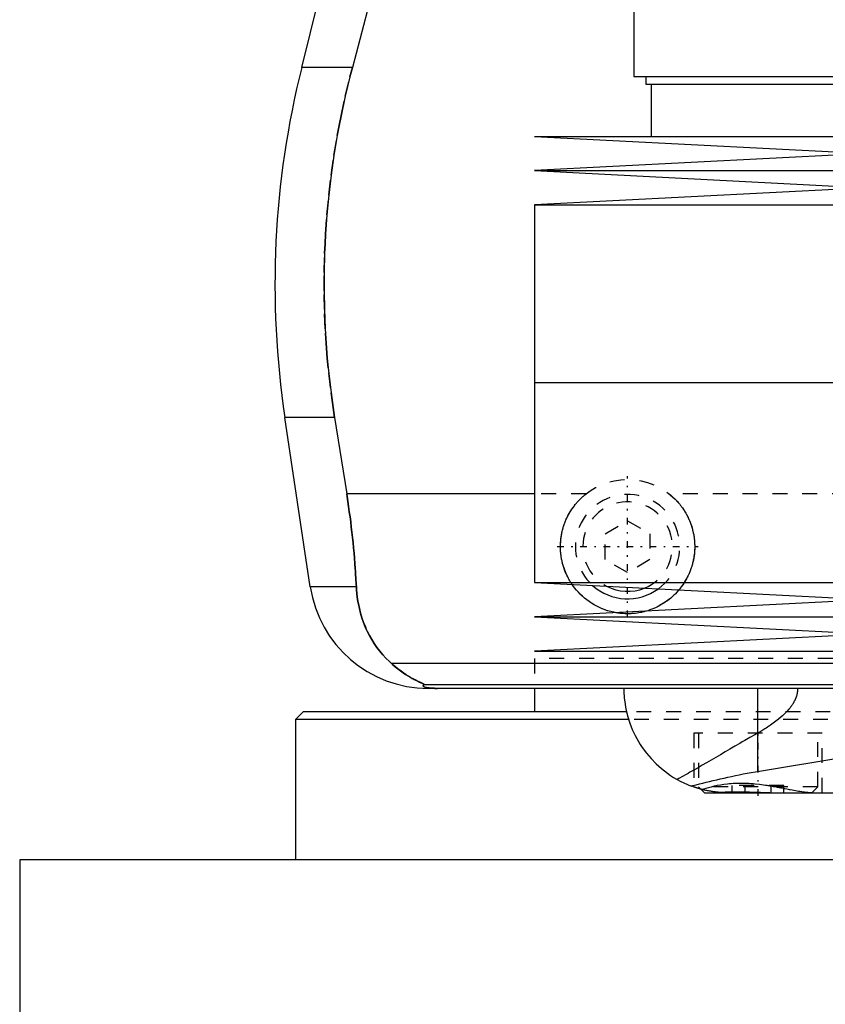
# Model space of a CAD drawing. Extents: x -90 to 90, y -319 to 827.
# Tile 3 of 11: x -80 to -25, y -21 to 45. Entities that reach past the tile are written whole.
import ezdxf

# ---------------------------------------------------------------- set-up
doc = ezdxf.new("R2010")
doc.units = 0
doc.linetypes.add('CENTER', pattern=[1.5, 0.45, -0.5, 0.05, -0.5])
doc.linetypes.add('DASHED', pattern=[2, 1, -1])
for name, color, linetype in [('AM_0', 7, 'CONTINUOUS'), ('AM_3', 7, 'DASHED'), ('AM_7', 7, 'CENTER')]:
    doc.layers.add(name, color=color, linetype=linetype)

msp = doc.modelspace()

# ---------------------------------------------------------------- linework, layer by layer
at = {"layer": 'AM_0', "color": 7, "linetype": 'CONTINUOUS'}
for p, q in [((-60.596, 41.616), (-57.893, 52.426)), ((-38.325, 50), (-38.325, 41)), ((-55.781, 46.968), (-57.2, 41.616)), ((-57.2, 41.616), (-60.596, 41.616)), ((-38.325, 41), (38.325, 41)), ((-37.525, 41), (-37.525, 40.5)), ((-37.525, 40.5), (37.525, 40.5)), ((-37.175, 40.5), (-37.175, 37)), ((-45, 37), (-22.5, 35.85)), ((-45, 37), (45, 37)), ((-22.5, 35.85), (-45, 34.7)), ((-45, 34.7), (-22.5, 33.55)), ((-45, 34.7), (45, 34.7)), ((-22.5, 33.55), (-45, 32.4)), ((-45, 32.4), (-45, 20.5)), ((-45, 32.4), (45, 32.4)), ((-45, 20.5), (45, 20.5)), ((-45, 20.5), (-45, 7.1)), ((-45, 20.5), (0, 20.5)), ((-60.021, 6.813), (-61.724, 18.159)), ((-58.394, 18.159), (-61.724, 18.159)), ((-58.394, 18.159), (-57.58, 13.032)), ((-45, 13.032), (-57.58, 13.032)), ((-56.932, 6.813), (-60.021, 6.813)), ((-45, 7.1), (-22.5, 5.95)), ((-45, 7.1), (45, 7.1)), ((-22.5, 5.95), (-45, 4.8)), ((-45, 4.8), (-22.5, 3.65)), ((-45, 4.8), (45, 4.8)), ((-22.5, 3.65), (-45, 2.5)), ((-45, 2.5), (45, 2.5)), ((-54.6, 1.693), (-21.4, 1.693)), ((-52.378, 0.254), (-22.9, 0.254)), ((-23.7, 0), (-52.11, 0)), ((-45, 0), (-45, -1.58)), ((-30.043, 0), (-30.043, -5.574)), ((-60.5, -1.58), (-61, -2.08)), ((-38.837, -1.58), (-60.5, -1.58)), ((-61, -2.08), (-61, -11.5)), ((-38.684, -2.08), (-61, -2.08)), ((-30.043, -5.574), (-23.712, -4.524)), ((-33.848, -6.752), (-33.6, -7)), ((-33.6, -7), (-23.732, -7)), ((-79.5, -11.5), (-79.5, -28.2)), ((-20.023, -11.5), (-79.5, -11.5))]:
    msp.add_line(p, q, dxfattribs=at)
for points in [[(-57.2, 41.616, 0), (-57.366, 40.978, 0), (-57.676, 39.685, 0), (-57.958, 38.376, 0), (-58.088, 37.717, 0), (-58.21, 37.055, 0), (-58.431, 35.726, 0), (-58.62, 34.395, 0), (-58.777, 33.067, 0), (-58.902, 31.746, 0), (-58.995, 30.438, 0), (-59.03, 29.791, 0), (-59.057, 29.149, 0), (-59.089, 27.883, 0), (-59.094, 26.642, 0), (-59.071, 25.384, 0), (-59.018, 24.102, 0), (-58.935, 22.799, 0), (-58.882, 22.142, 0), (-58.821, 21.482, 0), (-58.674, 20.156, 0), (-58.495, 18.825, 0), (-58.394, 18.159, 0)], [(-57.58, 13.032, 0), (-57.553, 12.861, 0), (-57.501, 12.52, 0), (-57.451, 12.18, 0), (-57.427, 12.01, 0), (-57.403, 11.84, 0), (-57.357, 11.498, 0), (-57.313, 11.155, 0), (-57.27, 10.81, 0), (-57.23, 10.464, 0), (-57.191, 10.117, 0), (-57.173, 9.943, 0), (-57.155, 9.769, 0), (-57.12, 9.42, 0), (-57.088, 9.071, 0), (-57.058, 8.723, 0), (-57.03, 8.374, 0), (-57.004, 8.026, 0), (-56.992, 7.852, 0), (-56.981, 7.678, 0), (-56.96, 7.331, 0), (-56.941, 6.985, 0), (-56.932, 6.813, 0)], [(-56.932, 6.813, 0), (-56.922, 6.646, 0), (-56.893, 6.315, 0), (-56.85, 5.988, 0), (-56.824, 5.825, 0), (-56.795, 5.664, 0), (-56.727, 5.345, 0), (-56.647, 5.031, 0), (-56.554, 4.722, 0), (-56.448, 4.418, 0), (-56.329, 4.121, 0), (-56.266, 3.975, 0), (-56.199, 3.83, 0), (-56.056, 3.547, 0), (-55.9, 3.271, 0), (-55.733, 3.003, 0), (-55.554, 2.744, 0), (-55.363, 2.494, 0), (-55.263, 2.372, 0), (-55.16, 2.253, 0), (-54.945, 2.021, 0), (-54.718, 1.8, 0), (-54.6, 1.693, 0)], [(-39.579, 5.077, 0), (-39.678, 5.097, 0), (-39.874, 5.143, 0), (-40.069, 5.198, 0), (-40.165, 5.228, 0), (-40.261, 5.261, 0), (-40.45, 5.333, 0), (-40.635, 5.414, 0), (-40.816, 5.502, 0), (-40.993, 5.599, 0), (-41.163, 5.702, 0), (-41.247, 5.756, 0), (-41.328, 5.812, 0), (-41.487, 5.928, 0), (-41.638, 6.049, 0), (-41.782, 6.175, 0), (-41.919, 6.305, 0), (-42.051, 6.441, 0), (-42.115, 6.512, 0), (-42.177, 6.584, 0), (-42.299, 6.734, 0), (-42.416, 6.89, 0), (-42.472, 6.97, 0)], [(-35.306, 6.604, 0), (-35.352, 6.55, 0), (-35.447, 6.444, 0), (-35.544, 6.343, 0), (-35.593, 6.293, 0), (-35.643, 6.245, 0), (-35.746, 6.149, 0), (-35.854, 6.056, 0), (-35.965, 5.965, 0), (-36.081, 5.877, 0), (-36.2, 5.792, 0), (-36.261, 5.751, 0), (-36.322, 5.711, 0), (-36.448, 5.633, 0), (-36.577, 5.559, 0), (-36.709, 5.49, 0), (-36.843, 5.424, 0), (-36.98, 5.363, 0), (-37.049, 5.334, 0), (-37.119, 5.306, 0), (-37.26, 5.254, 0), (-37.403, 5.206, 0), (-37.475, 5.185, 0)], [(-54.6, 1.693, 0), (-54.508, 1.609, 0), (-54.325, 1.451, 0), (-54.145, 1.305, 0), (-54.057, 1.237, 0), (-53.97, 1.172, 0), (-53.799, 1.049, 0), (-53.635, 0.938, 0), (-53.477, 0.838, 0), (-53.327, 0.748, 0), (-53.184, 0.667, 0), (-53.116, 0.63, 0), (-53.051, 0.595, 0), (-52.927, 0.531, 0), (-52.812, 0.475, 0), (-52.704, 0.424, 0), (-52.644, 0.396, 0), (-52.628, 0.389, 0), (-52.612, 0.382, 0), (-52.604, 0.378, 0), (-52.596, 0.374, 0), (-52.581, 0.367, 0), (-52.566, 0.361, 0), (-52.551, 0.354, 0), (-52.537, 0.347, 0), (-52.523, 0.341, 0), (-52.516, 0.338, 0), (-52.509, 0.335, 0), (-52.496, 0.329, 0), (-52.484, 0.323, 0), (-52.478, 0.32, 0), (-52.472, 0.317, 0), (-52.46, 0.312, 0), (-52.449, 0.307, 0), (-52.444, 0.304, 0), (-52.439, 0.302, 0), (-52.429, 0.297, 0), (-52.421, 0.292, 0), (-52.412, 0.288, 0), (-52.405, 0.284, 0), (-52.398, 0.28, 0), (-52.395, 0.278, 0), (-52.392, 0.276, 0), (-52.387, 0.272, 0), (-52.383, 0.269, 0), (-52.38, 0.266, 0), (-52.377, 0.263, 0), (-52.376, 0.261, 0), (-52.375, 0.26, 0), (-52.375, 0.259, 0), (-52.376, 0.257, 0), (-52.377, 0.255, 0), (-52.378, 0.254, 0)], [(-52.378, 0.254, 0), (-52.391, 0.247, 0), (-52.412, 0.231, 0), (-52.43, 0.216, 0), (-52.437, 0.209, 0), (-52.443, 0.201, 0), (-52.451, 0.186, 0), (-52.454, 0.171, 0), (-52.452, 0.157, 0), (-52.445, 0.142, 0), (-52.432, 0.128, 0), (-52.423, 0.121, 0), (-52.413, 0.113, 0), (-52.386, 0.099, 0), (-52.348, 0.084, 0), (-52.298, 0.069, 0), (-52.234, 0.053, 0), (-52.189, 0.045, 0), (-52.175, 0.043, 0), (-52.16, 0.04, 0), (-52.153, 0.039, 0), (-52.145, 0.038, 0), (-52.129, 0.036, 0), (-52.113, 0.033, 0), (-52.105, 0.032, 0), (-52.096, 0.031, 0), (-52.077, 0.029, 0), (-52.057, 0.026, 0), (-52.046, 0.025, 0), (-52.035, 0.024, 0), (-52.012, 0.022, 0), (-51.988, 0.019, 0), (-51.962, 0.017, 0), (-51.934, 0.015, 0), (-51.905, 0.013, 0), (-51.89, 0.012, 0), (-51.874, 0.011, 0), (-51.842, 0.009, 0), (-51.822, 0.008, 0), (-51.816, 0.007, 0), (-51.81, 0.007, 0), (-51.807, 0.007, 0), (-51.803, 0.007, 0), (-51.797, 0.007, 0), (-51.79, 0.006, 0), (-51.784, 0.006, 0), (-51.777, 0.006, 0), (-51.77, 0.005, 0), (-51.766, 0.005, 0), (-51.763, 0.005, 0), (-51.756, 0.005, 0), (-51.748, 0.004, 0), (-51.741, 0.004, 0), (-51.734, 0.004, 0), (-51.726, 0.004, 0), (-51.723, 0.004, 0), (-51.719, 0.003, 0), (-51.712, 0.003, 0), (-51.704, 0.003, 0), (-51.697, 0.003, 0), (-51.689, 0.003, 0), (-51.682, 0.002, 0), (-51.678, 0.002, 0), (-51.674, 0.002, 0), (-51.666, 0.002, 0), (-51.657, 0.002, 0), (-51.653, 0.002, 0), (-51.649, 0.002, 0), (-51.64, 0.001, 0), (-51.631, 0.001, 0), (-51.627, 0.001, 0), (-51.623, 0.001, 0), (-51.614, 0.001, 0), (-51.605, 0.001, 0), (-51.596, 0.001, 0), (-51.587, 0.001, 0), (-51.579, 0, 0), (-51.574, 0, 0), (-51.57, 0, 0), (-51.562, 0, 0), (-51.553, 0, 0), (-51.544, 0, 0), (-51.535, 0, 0), (-51.525, 0, 0), (-51.521, 0, 0), (-51.516, 0, 0), (-51.506, 0, 0), (-51.497, 0, 0), (-51.492, 0, 0)], [(-39, 0, 0), (-38.997, -0.207, 0), (-38.972, -0.625, 0), (-38.921, -1.048, 0), (-38.885, -1.261, 0), (-38.843, -1.475, 0), (-38.737, -1.901, 0), (-38.602, -2.326, 0), (-38.438, -2.747, 0), (-38.245, -3.162, 0), (-38.023, -3.567, 0), (-37.901, -3.766, 0), (-37.771, -3.962, 0), (-37.49, -4.343, 0), (-37.18, -4.708, 0), (-36.842, -5.055, 0), (-36.476, -5.382, 0), (-36.083, -5.686, 0), (-35.877, -5.829, 0), (-35.664, -5.965, 0), (-35.22, -6.216, 0), (-34.742, -6.441, 0), (-34.484, -6.545, 0)], [(-34.484, -6.545, 0), (-34.377, -6.518, 0), (-34.16, -6.464, 0), (-33.939, -6.409, 0), (-33.827, -6.381, 0), (-33.715, -6.353, 0), (-33.486, -6.296, 0), (-33.254, -6.239, 0), (-33.017, -6.181, 0), (-32.777, -6.124, 0), (-32.534, -6.066, 0), (-32.41, -6.037, 0), (-32.286, -6.009, 0), (-32.035, -5.952, 0), (-31.781, -5.897, 0), (-31.523, -5.842, 0), (-31.261, -5.789, 0), (-30.996, -5.738, 0), (-30.862, -5.713, 0), (-30.728, -5.688, 0), (-30.456, -5.641, 0), (-30.182, -5.595, 0), (-30.043, -5.574, 0)], [(-32.725, -6.962, 0), (-32.775, -6.957, 0), (-32.874, -6.945, 0), (-32.973, -6.932, 0), (-33.022, -6.925, 0), (-33.072, -6.917, 0), (-33.171, -6.901, 0), (-33.269, -6.884, 0), (-33.368, -6.865, 0), (-33.466, -6.845, 0), (-33.564, -6.823, 0), (-33.613, -6.812, 0), (-33.662, -6.8, 0), (-33.76, -6.775, 0), (-33.857, -6.749, 0), (-33.954, -6.722, 0), (-34.051, -6.693, 0), (-34.148, -6.662, 0), (-34.196, -6.647, 0), (-34.244, -6.63, 0), (-34.34, -6.597, 0), (-34.436, -6.562, 0), (-34.484, -6.545, 0)], [(-33.85, -6.751, 0), (-33.875, -6.744, 0), (-33.922, -6.731, 0), (-33.966, -6.718, 0), (-33.987, -6.712, 0), (-34.008, -6.706, 0), (-34.047, -6.694, 0), (-34.083, -6.683, 0), (-34.117, -6.672, 0), (-34.148, -6.662, 0), (-34.176, -6.653, 0), (-34.189, -6.649, 0), (-34.201, -6.645, 0), (-34.223, -6.638, 0), (-34.242, -6.631, 0), (-34.259, -6.625, 0), (-34.273, -6.621, 0), (-34.284, -6.617, 0), (-34.288, -6.616, 0), (-34.292, -6.614, 0), (-34.297, -6.612, 0), (-34.3, -6.611, 0), (-34.3, -6.611, 0)], [(-32.725, -6.962, 0), (-32.627, -6.958, 0), (-32.425, -6.95, 0), (-32.215, -6.944, 0), (-32.107, -6.941, 0), (-31.997, -6.938, 0), (-31.773, -6.935, 0), (-31.542, -6.933, 0), (-31.306, -6.933, 0), (-31.066, -6.935, 0), (-30.823, -6.939, 0), (-30.701, -6.942, 0), (-30.578, -6.944, 0), (-30.33, -6.951, 0), (-30.081, -6.959, 0), (-29.831, -6.968, 0), (-29.582, -6.976, 0), (-29.335, -6.984, 0), (-29.213, -6.988, 0), (-29.091, -6.991, 0), (-28.849, -6.997, 0), (-28.611, -7, 0), (-28.494, -7, 0)], [(-32, -7, 0), (-32.022, -7, 0), (-32.065, -7, 0), (-32.107, -6.999, 0), (-32.129, -6.999, 0), (-32.15, -6.998, 0), (-32.192, -6.997, 0), (-32.234, -6.996, 0), (-32.275, -6.995, 0), (-32.316, -6.993, 0), (-32.357, -6.991, 0), (-32.377, -6.99, 0), (-32.398, -6.989, 0), (-32.438, -6.986, 0), (-32.477, -6.984, 0), (-32.516, -6.981, 0), (-32.555, -6.978, 0), (-32.594, -6.975, 0), (-32.613, -6.973, 0), (-32.632, -6.971, 0), (-32.67, -6.968, 0), (-32.707, -6.964, 0), (-32.725, -6.962, 0)]]:
    msp.add_polyline3d(points, dxfattribs=at)
for centre, radius, start, end in [((-2.388, 27.062), 60, 165.96216, 188.53297), ((-52.11, 8), 8, 188.53297, 270), ((-38.75, 9.5), 3.5, 227.96727, 306.18092), ((-38.75, 9.5), 3, 241.93778, 292.21041)]:
    msp.add_arc(centre, radius, start, end, dxfattribs=at)
at = {"layer": 'AM_3', "color": 6, "linetype": 'DASHED'}
for p, q in [((-41.538, 13.032), (-45, 13.032)), ((35.962, 13.032), (-35.962, 13.032)), ((-40.25, 10.366), (-38.75, 11.232)), ((-38.75, 11.232), (-37.25, 10.366)), ((-40.25, 8.634), (-40.25, 10.366)), ((-37.25, 10.366), (-37.25, 8.634)), ((-38.75, 7.768), (-40.25, 8.634)), ((-37.25, 8.634), (-38.75, 7.768)), ((45, 2), (-45, 2)), ((-45, 2), (-45, 0)), ((45, 2), (-45, 2)), ((-23.7, 0), (-45, 0)), ((38.837, -1.58), (-38.837, -1.58)), ((38.684, -2.08), (-38.684, -2.08)), ((-34.3, -3), (-34.3, -6.611)), ((-25.7, -3), (-34.3, -3)), ((-34, -3), (-34, -6.6)), ((-26, -6.6), (-26, -3)), ((-25.7, -7), (-25.7, -3)), ((-31.732, -7), (-31.732, -6.5)), ((-28.268, -6.5), (-31.732, -6.5)), ((-30.866, -7), (-30.866, -6.5)), ((-29.134, -7), (-29.134, -6.5)), ((-28.268, -7), (-28.268, -6.5)), ((-34, -6.6), (-33.848, -6.752)), ((-26, -6.6), (-34, -6.6)), ((-33.722, -6.785), (-33.849, -6.751)), ((-26.4, -7), (-26, -6.6))]:
    msp.add_line(p, q, dxfattribs=at)
for points in [[(-58.394, 18.159, 0), (-58.495, 18.825, 0), (-58.674, 20.156, 0), (-58.821, 21.482, 0), (-58.882, 22.142, 0), (-58.935, 22.799, 0), (-59.018, 24.102, 0), (-59.071, 25.384, 0), (-59.094, 26.642, 0), (-59.089, 27.883, 0), (-59.057, 29.149, 0), (-59.03, 29.791, 0), (-58.995, 30.438, 0), (-58.902, 31.746, 0), (-58.777, 33.067, 0), (-58.62, 34.395, 0), (-58.431, 35.726, 0), (-58.21, 37.055, 0), (-58.088, 37.717, 0), (-57.958, 38.376, 0), (-57.676, 39.685, 0), (-57.366, 40.978, 0), (-57.2, 41.616, 0)], [(-56.932, 6.813, 0), (-56.941, 6.985, 0), (-56.96, 7.331, 0), (-56.981, 7.678, 0), (-56.992, 7.852, 0), (-57.004, 8.026, 0), (-57.03, 8.374, 0), (-57.058, 8.723, 0), (-57.088, 9.071, 0), (-57.12, 9.42, 0), (-57.155, 9.769, 0), (-57.173, 9.943, 0), (-57.191, 10.117, 0), (-57.23, 10.464, 0), (-57.27, 10.81, 0), (-57.313, 11.155, 0), (-57.357, 11.498, 0), (-57.403, 11.84, 0), (-57.427, 12.01, 0), (-57.451, 12.18, 0), (-57.501, 12.52, 0), (-57.553, 12.861, 0), (-57.58, 13.032, 0)], [(-42.472, 6.97, 0), (-42.489, 6.996, 0), (-42.523, 7.048, 0), (-42.556, 7.1, 0), (-42.573, 7.126, 0), (-42.589, 7.152, 0), (-42.621, 7.205, 0), (-42.652, 7.259, 0), (-42.683, 7.313, 0), (-42.713, 7.368, 0), (-42.742, 7.423, 0), (-42.756, 7.451, 0), (-42.771, 7.479, 0), (-42.798, 7.535, 0), (-42.825, 7.591, 0), (-42.851, 7.648, 0), (-42.877, 7.705, 0), (-42.901, 7.763, 0), (-42.913, 7.792, 0), (-42.925, 7.821, 0), (-42.948, 7.879, 0), (-42.97, 7.938, 0), (-42.981, 7.967, 0), (-42.991, 7.996, 0), (-43.012, 8.056, 0), (-43.032, 8.115, 0), (-43.041, 8.145, 0), (-43.05, 8.175, 0), (-43.068, 8.235, 0), (-43.086, 8.295, 0), (-43.102, 8.355, 0), (-43.117, 8.416, 0), (-43.132, 8.476, 0), (-43.139, 8.507, 0), (-43.146, 8.537, 0), (-43.159, 8.598, 0), (-43.171, 8.659, 0), (-43.182, 8.72, 0), (-43.192, 8.781, 0), (-43.202, 8.842, 0), (-43.206, 8.872, 0), (-43.21, 8.903, 0), (-43.218, 8.964, 0), (-43.225, 9.025, 0), (-43.231, 9.086, 0), (-43.236, 9.147, 0), (-43.24, 9.208, 0), (-43.242, 9.238, 0), (-43.244, 9.268, 0), (-43.247, 9.329, 0), (-43.249, 9.389, 0), (-43.25, 9.449, 0), (-43.25, 9.509, 0), (-43.249, 9.569, 0), (-43.249, 9.599, 0), (-43.248, 9.629, 0), (-43.246, 9.69, 0), (-43.243, 9.751, 0), (-43.239, 9.812, 0), (-43.235, 9.873, 0), (-43.229, 9.934, 0), (-43.226, 9.965, 0), (-43.223, 9.996, 0), (-43.215, 10.058, 0), (-43.207, 10.119, 0), (-43.203, 10.15, 0), (-43.198, 10.181, 0), (-43.188, 10.243, 0), (-43.177, 10.305, 0), (-43.172, 10.336, 0), (-43.166, 10.367, 0), (-43.153, 10.429, 0), (-43.14, 10.491, 0), (-43.125, 10.553, 0), (-43.11, 10.614, 0), (-43.094, 10.676, 0), (-43.085, 10.707, 0), (-43.077, 10.737, 0), (-43.059, 10.799, 0), (-43.04, 10.86, 0), (-43.02, 10.921, 0), (-42.999, 10.981, 0), (-42.978, 11.042, 0), (-42.967, 11.072, 0), (-42.955, 11.102, 0), (-42.932, 11.161, 0), (-42.908, 11.221, 0), (-42.883, 11.28, 0), (-42.857, 11.339, 0), (-42.83, 11.397, 0), (-42.817, 11.426, 0), (-42.803, 11.455, 0), (-42.775, 11.513, 0), (-42.745, 11.57, 0), (-42.716, 11.627, 0), (-42.685, 11.683, 0), (-42.653, 11.739, 0), (-42.637, 11.767, 0), (-42.621, 11.794, 0), (-42.588, 11.849, 0), (-42.554, 11.903, 0), (-42.52, 11.957, 0), (-42.485, 12.01, 0), (-42.449, 12.062, 0), (-42.431, 12.088, 0), (-42.413, 12.114, 0), (-42.376, 12.165, 0), (-42.338, 12.216, 0), (-42.319, 12.241, 0), (-42.3, 12.266, 0), (-42.261, 12.315, 0), (-42.221, 12.364, 0), (-42.201, 12.388, 0), (-42.181, 12.411, 0), (-42.141, 12.459, 0), (-42.1, 12.505, 0), (-42.058, 12.551, 0), (-42.016, 12.595, 0), (-41.974, 12.639, 0), (-41.953, 12.661, 0), (-41.931, 12.683, 0), (-41.888, 12.726, 0), (-41.844, 12.768, 0), (-41.799, 12.81, 0), (-41.753, 12.851, 0), (-41.707, 12.892, 0), (-41.683, 12.913, 0), (-41.659, 12.933, 0), (-41.612, 12.973, 0), (-41.563, 13.012, 0), (-41.538, 13.032, 0)], [(-35.962, 13.032, 0), (-35.935, 13.011, 0), (-35.883, 12.969, 0), (-35.832, 12.926, 0), (-35.807, 12.904, 0), (-35.782, 12.882, 0), (-35.733, 12.838, 0), (-35.684, 12.794, 0), (-35.636, 12.749, 0), (-35.589, 12.703, 0), (-35.543, 12.657, 0), (-35.521, 12.634, 0), (-35.498, 12.61, 0), (-35.453, 12.563, 0), (-35.409, 12.514, 0), (-35.365, 12.465, 0), (-35.321, 12.414, 0), (-35.278, 12.363, 0), (-35.257, 12.337, 0), (-35.236, 12.311, 0), (-35.195, 12.259, 0), (-35.154, 12.205, 0), (-35.134, 12.178, 0), (-35.114, 12.151, 0), (-35.074, 12.096, 0), (-35.035, 12.04, 0), (-35.016, 12.012, 0), (-34.997, 11.984, 0), (-34.96, 11.927, 0), (-34.924, 11.869, 0), (-34.888, 11.81, 0), (-34.854, 11.752, 0), (-34.82, 11.692, 0), (-34.803, 11.662, 0), (-34.787, 11.632, 0), (-34.755, 11.571, 0), (-34.724, 11.51, 0), (-34.694, 11.448, 0), (-34.664, 11.386, 0), (-34.636, 11.323, 0), (-34.622, 11.292, 0), (-34.609, 11.26, 0), (-34.582, 11.197, 0), (-34.557, 11.133, 0), (-34.532, 11.069, 0), (-34.509, 11.005, 0), (-34.487, 10.94, 0), (-34.476, 10.907, 0), (-34.465, 10.875, 0), (-34.445, 10.809, 0), (-34.425, 10.744, 0), (-34.407, 10.678, 0), (-34.39, 10.612, 0), (-34.373, 10.546, 0), (-34.366, 10.513, 0), (-34.358, 10.48, 0), (-34.344, 10.414, 0), (-34.331, 10.348, 0), (-34.318, 10.282, 0), (-34.307, 10.215, 0), (-34.297, 10.149, 0), (-34.292, 10.116, 0), (-34.288, 10.083, 0), (-34.28, 10.017, 0), (-34.273, 9.951, 0), (-34.269, 9.918, 0), (-34.267, 9.885, 0), (-34.261, 9.82, 0), (-34.257, 9.755, 0), (-34.255, 9.722, 0), (-34.254, 9.689, 0), (-34.252, 9.625, 0), (-34.25, 9.56, 0), (-34.25, 9.496, 0), (-34.251, 9.432, 0), (-34.252, 9.368, 0), (-34.253, 9.335, 0), (-34.254, 9.303, 0), (-34.258, 9.238, 0), (-34.262, 9.173, 0), (-34.267, 9.108, 0), (-34.273, 9.043, 0), (-34.28, 8.978, 0), (-34.284, 8.945, 0), (-34.289, 8.913, 0), (-34.298, 8.847, 0), (-34.308, 8.782, 0), (-34.319, 8.717, 0), (-34.331, 8.651, 0), (-34.344, 8.586, 0), (-34.351, 8.554, 0), (-34.358, 8.521, 0), (-34.373, 8.456, 0), (-34.389, 8.391, 0), (-34.406, 8.327, 0), (-34.424, 8.262, 0), (-34.442, 8.198, 0), (-34.452, 8.166, 0), (-34.462, 8.134, 0), (-34.483, 8.071, 0), (-34.505, 8.007, 0), (-34.527, 7.944, 0), (-34.551, 7.882, 0), (-34.576, 7.819, 0), (-34.588, 7.788, 0), (-34.601, 7.757, 0), (-34.628, 7.696, 0), (-34.655, 7.635, 0), (-34.669, 7.604, 0), (-34.683, 7.574, 0), (-34.712, 7.514, 0), (-34.742, 7.454, 0), (-34.757, 7.424, 0), (-34.773, 7.395, 0), (-34.804, 7.336, 0), (-34.837, 7.278, 0), (-34.87, 7.22, 0), (-34.904, 7.163, 0), (-34.939, 7.107, 0), (-34.957, 7.079, 0), (-34.975, 7.051, 0), (-35.011, 6.996, 0), (-35.048, 6.941, 0), (-35.086, 6.888, 0), (-35.124, 6.834, 0), (-35.164, 6.782, 0), (-35.183, 6.756, 0), (-35.203, 6.73, 0), (-35.244, 6.679, 0), (-35.285, 6.629, 0), (-35.306, 6.604, 0)], [(-54.6, 1.693, 0), (-54.718, 1.8, 0), (-54.945, 2.021, 0), (-55.16, 2.253, 0), (-55.263, 2.372, 0), (-55.363, 2.494, 0), (-55.554, 2.744, 0), (-55.733, 3.004, 0), (-55.901, 3.271, 0), (-56.056, 3.547, 0), (-56.199, 3.831, 0), (-56.266, 3.975, 0), (-56.33, 4.121, 0), (-56.448, 4.419, 0), (-56.554, 4.722, 0), (-56.647, 5.031, 0), (-56.727, 5.345, 0), (-56.795, 5.664, 0), (-56.824, 5.825, 0), (-56.85, 5.988, 0), (-56.893, 6.315, 0), (-56.922, 6.646, 0), (-56.932, 6.813, 0)], [(-37.475, 5.185, 0), (-37.532, 5.168, 0), (-37.649, 5.137, 0), (-37.765, 5.109, 0), (-37.824, 5.096, 0), (-37.883, 5.084, 0), (-38, 5.063, 0), (-38.118, 5.045, 0), (-38.236, 5.029, 0), (-38.353, 5.018, 0), (-38.47, 5.009, 0), (-38.528, 5.005, 0), (-38.587, 5.003, 0), (-38.702, 5, 0), (-38.818, 5.001, 0), (-38.934, 5.004, 0), (-39.05, 5.01, 0), (-39.167, 5.019, 0), (-39.226, 5.025, 0), (-39.285, 5.032, 0), (-39.402, 5.048, 0), (-39.52, 5.066, 0), (-39.579, 5.077, 0)], [(-52.378, 0.254, 0), (-52.377, 0.255, 0), (-52.376, 0.256, 0), (-52.375, 0.258, 0), (-52.375, 0.259, 0), (-52.376, 0.26, 0), (-52.377, 0.263, 0), (-52.379, 0.265, 0), (-52.381, 0.268, 0), (-52.385, 0.271, 0), (-52.389, 0.274, 0), (-52.391, 0.275, 0), (-52.394, 0.277, 0), (-52.4, 0.281, 0), (-52.406, 0.284, 0), (-52.413, 0.288, 0), (-52.421, 0.292, 0), (-52.429, 0.296, 0), (-52.433, 0.299, 0), (-52.438, 0.301, 0), (-52.447, 0.306, 0), (-52.457, 0.31, 0), (-52.462, 0.313, 0), (-52.468, 0.315, 0), (-52.479, 0.321, 0), (-52.49, 0.326, 0), (-52.496, 0.329, 0), (-52.502, 0.331, 0), (-52.514, 0.337, 0), (-52.527, 0.343, 0), (-52.54, 0.349, 0), (-52.553, 0.355, 0), (-52.567, 0.361, 0), (-52.574, 0.364, 0), (-52.581, 0.368, 0), (-52.595, 0.374, 0), (-52.61, 0.381, 0), (-52.663, 0.405, 0), (-52.763, 0.452, 0), (-52.876, 0.506, 0), (-52.999, 0.568, 0), (-53.064, 0.602, 0), (-53.132, 0.638, 0), (-53.273, 0.717, 0), (-53.426, 0.807, 0), (-53.588, 0.908, 0), (-53.758, 1.021, 0), (-53.936, 1.147, 0), (-54.027, 1.214, 0), (-54.12, 1.286, 0), (-54.309, 1.438, 0), (-54.502, 1.605, 0), (-54.6, 1.693, 0)], [(-51.492, 0, 0), (-51.497, 0, 0), (-51.506, 0, 0), (-51.516, 0, 0), (-51.521, 0, 0), (-51.525, 0, 0), (-51.535, 0, 0), (-51.544, 0, 0), (-51.553, 0, 0), (-51.562, 0, 0), (-51.57, 0, 0), (-51.574, 0, 0), (-51.579, 0, 0), (-51.587, 0.001, 0), (-51.596, 0.001, 0), (-51.605, 0.001, 0), (-51.614, 0.001, 0), (-51.623, 0.001, 0), (-51.627, 0.001, 0), (-51.631, 0.001, 0), (-51.64, 0.001, 0), (-51.649, 0.002, 0), (-51.653, 0.002, 0), (-51.657, 0.002, 0), (-51.666, 0.002, 0), (-51.674, 0.002, 0), (-51.678, 0.002, 0), (-51.682, 0.002, 0), (-51.689, 0.003, 0), (-51.697, 0.003, 0), (-51.704, 0.003, 0), (-51.712, 0.003, 0), (-51.719, 0.003, 0), (-51.723, 0.004, 0), (-51.726, 0.004, 0), (-51.734, 0.004, 0), (-51.741, 0.004, 0), (-51.748, 0.004, 0), (-51.756, 0.005, 0), (-51.763, 0.005, 0), (-51.766, 0.005, 0), (-51.77, 0.005, 0), (-51.777, 0.006, 0), (-51.784, 0.006, 0), (-51.79, 0.006, 0), (-51.797, 0.007, 0), (-51.803, 0.007, 0), (-51.807, 0.007, 0), (-51.81, 0.007, 0), (-51.816, 0.007, 0), (-51.822, 0.008, 0), (-51.842, 0.009, 0), (-51.874, 0.011, 0), (-51.89, 0.012, 0), (-51.905, 0.013, 0), (-51.934, 0.015, 0), (-51.962, 0.017, 0), (-51.988, 0.019, 0), (-52.012, 0.022, 0), (-52.035, 0.024, 0), (-52.046, 0.025, 0), (-52.057, 0.026, 0), (-52.077, 0.029, 0), (-52.096, 0.031, 0), (-52.105, 0.032, 0), (-52.113, 0.033, 0), (-52.129, 0.036, 0), (-52.145, 0.038, 0), (-52.153, 0.039, 0), (-52.16, 0.04, 0), (-52.175, 0.043, 0), (-52.189, 0.045, 0), (-52.234, 0.053, 0), (-52.298, 0.069, 0), (-52.348, 0.084, 0), (-52.386, 0.099, 0), (-52.413, 0.113, 0), (-52.423, 0.121, 0), (-52.432, 0.128, 0), (-52.445, 0.142, 0), (-52.452, 0.157, 0), (-52.454, 0.171, 0), (-52.451, 0.186, 0), (-52.443, 0.201, 0), (-52.437, 0.209, 0), (-52.43, 0.216, 0), (-52.412, 0.231, 0), (-52.391, 0.247, 0), (-52.378, 0.254, 0)], [(-27.35, 0, 0), (-27.35, -0.02, 0), (-27.351, -0.061, 0), (-27.353, -0.101, 0), (-27.355, -0.122, 0), (-27.356, -0.142, 0), (-27.36, -0.182, 0), (-27.365, -0.222, 0), (-27.371, -0.261, 0), (-27.378, -0.301, 0), (-27.385, -0.34, 0), (-27.389, -0.36, 0), (-27.394, -0.379, 0), (-27.403, -0.418, 0), (-27.413, -0.457, 0), (-27.424, -0.496, 0), (-27.436, -0.534, 0), (-27.449, -0.572, 0), (-27.456, -0.591, 0), (-27.462, -0.61, 0), (-27.477, -0.648, 0), (-27.492, -0.685, 0), (-27.499, -0.704, 0), (-27.507, -0.722, 0), (-27.524, -0.759, 0), (-27.541, -0.795, 0), (-27.549, -0.813, 0), (-27.558, -0.831, 0), (-27.576, -0.867, 0), (-27.595, -0.902, 0), (-27.615, -0.937, 0), (-27.634, -0.971, 0), (-27.655, -1.006, 0), (-27.665, -1.023, 0), (-27.676, -1.04, 0), (-27.697, -1.073, 0), (-27.719, -1.106, 0), (-27.741, -1.139, 0), (-27.763, -1.171, 0), (-27.786, -1.204, 0), (-27.798, -1.219, 0), (-27.809, -1.235, 0), (-27.833, -1.267, 0), (-27.857, -1.298, 0), (-27.943, -1.405, 0), (-28.102, -1.582, 0), (-28.27, -1.751, 0), (-28.357, -1.832, 0), (-28.445, -1.911, 0), (-28.623, -2.061, 0), (-28.802, -2.203, 0), (-28.986, -2.339, 0), (-29.173, -2.471, 0), (-29.365, -2.598, 0), (-29.461, -2.66, 0), (-29.558, -2.721, 0), (-29.752, -2.839, 0), (-29.946, -2.952, 0), (-30.043, -3.007, 0)], [(-30.043, -3.007, 0), (-30.216, -3.105, 0), (-30.558, -3.3, 0), (-30.897, -3.496, 0), (-31.065, -3.593, 0), (-31.232, -3.69, 0), (-31.563, -3.883, 0), (-31.889, -4.075, 0), (-32.212, -4.264, 0), (-32.529, -4.451, 0), (-32.842, -4.634, 0), (-32.996, -4.725, 0), (-33.149, -4.814, 0), (-33.449, -4.989, 0), (-33.741, -5.158, 0), (-34.024, -5.32, 0), (-34.299, -5.477, 0), (-34.567, -5.627, 0), (-34.697, -5.699, 0), (-34.825, -5.77, 0), (-35.076, -5.906, 0), (-35.319, -6.036, 0), (-35.437, -6.098, 0)], [(-29.499, -6.5, 0), (-29.637, -6.48, 0), (-29.914, -6.445, 0), (-30.192, -6.415, 0), (-30.331, -6.403, 0), (-30.469, -6.392, 0), (-30.631, -6.382, 0), (-30.677, -6.38, 0), (-30.723, -6.378, 0), (-30.746, -6.377, 0), (-30.769, -6.376, 0), (-30.815, -6.374, 0), (-30.86, -6.372, 0), (-30.906, -6.371, 0), (-30.952, -6.37, 0), (-30.997, -6.369, 0), (-31.02, -6.369, 0), (-31.043, -6.368, 0), (-31.088, -6.368, 0), (-31.134, -6.368, 0), (-31.179, -6.368, 0), (-31.223, -6.368, 0), (-31.268, -6.368, 0), (-31.29, -6.369, 0), (-31.313, -6.369, 0), (-31.357, -6.37, 0), (-31.401, -6.371, 0), (-31.445, -6.372, 0), (-31.489, -6.374, 0), (-31.532, -6.376, 0), (-31.554, -6.377, 0), (-31.576, -6.378, 0), (-31.619, -6.38, 0), (-31.662, -6.382, 0), (-31.81, -6.392, 0), (-31.935, -6.403, 0), (-32.058, -6.415, 0), (-32.298, -6.445, 0), (-32.528, -6.48, 0), (-32.747, -6.521, 0), (-32.954, -6.565, 0), (-33.149, -6.613, 0), (-33.241, -6.637, 0), (-33.33, -6.662, 0), (-33.497, -6.712, 0), (-33.651, -6.761, 0), (-33.722, -6.785, 0)], [(-28.268, -6.718, 0), (-28.3, -6.712, 0), (-28.366, -6.699, 0), (-28.432, -6.686, 0), (-28.465, -6.68, 0), (-28.498, -6.674, 0), (-28.565, -6.661, 0), (-28.632, -6.648, 0), (-28.7, -6.635, 0), (-28.767, -6.623, 0), (-28.836, -6.61, 0), (-28.87, -6.604, 0), (-28.904, -6.598, 0), (-28.973, -6.586, 0), (-29.042, -6.573, 0), (-29.112, -6.562, 0), (-29.182, -6.55, 0), (-29.252, -6.538, 0), (-29.287, -6.533, 0), (-29.322, -6.527, 0), (-29.393, -6.516, 0), (-29.464, -6.505, 0), (-29.499, -6.5, 0)], [(-32.725, -6.962, 0), (-32.764, -6.958, 0), (-32.84, -6.949, 0), (-32.914, -6.94, 0), (-32.95, -6.935, 0), (-32.986, -6.93, 0), (-33.055, -6.92, 0), (-33.124, -6.909, 0), (-33.192, -6.898, 0), (-33.258, -6.886, 0), (-33.322, -6.874, 0), (-33.354, -6.868, 0), (-33.386, -6.862, 0), (-33.447, -6.849, 0), (-33.507, -6.836, 0), (-33.565, -6.823, 0), (-33.621, -6.81, 0), (-33.676, -6.796, 0), (-33.702, -6.79, 0), (-33.728, -6.783, 0), (-33.779, -6.77, 0), (-33.827, -6.757, 0), (-33.85, -6.751, 0)], [(-26.412, -7, 0), (-26.45, -7, 0), (-26.53, -6.997, 0), (-26.613, -6.993, 0), (-26.656, -6.99, 0), (-26.7, -6.986, 0), (-26.79, -6.977, 0), (-26.883, -6.966, 0), (-26.979, -6.954, 0), (-27.078, -6.939, 0), (-27.179, -6.923, 0), (-27.231, -6.915, 0), (-27.284, -6.906, 0), (-27.391, -6.888, 0), (-27.5, -6.868, 0), (-27.612, -6.847, 0), (-27.727, -6.825, 0), (-27.844, -6.802, 0), (-27.903, -6.791, 0), (-27.963, -6.779, 0), (-28.083, -6.755, 0), (-28.206, -6.731, 0), (-28.268, -6.718, 0)]]:
    msp.add_polyline3d(points, dxfattribs=at)
msp.add_circle((-38.75, 9.5), 4.5, dxfattribs=at)
for radius, start, end in [(3.5, 306.18092, 227.96727), (3, 292.21041, 241.93778)]:
    msp.add_arc((-38.75, 9.5), radius, start, end, dxfattribs=at)
at = {"layer": 'AM_7', "color": 4, "linetype": 'CENTER'}
for p, q in [((-38.75, 4.775), (-38.75, 14.225)), ((-43.475, 9.5), (-34.025, 9.5)), ((-30, -7.2), (-30, -2.8))]:
    msp.add_line(p, q, dxfattribs=at)

doc.saveas('drawing.dxf')
